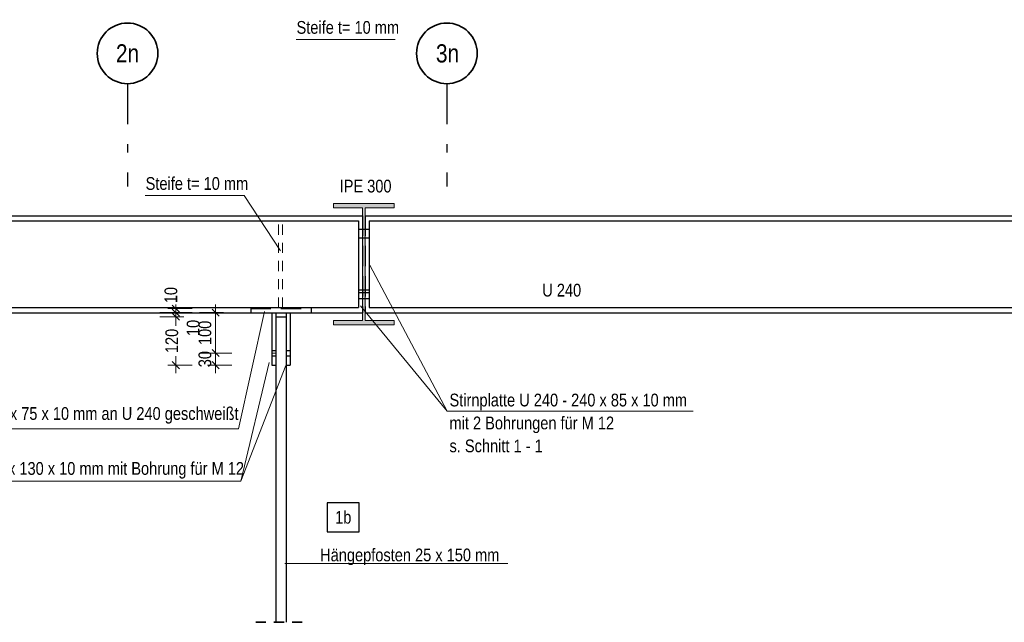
# Model space of a CAD drawing. Header units: millimetres. Extents: x 0 to 91, y -53.4 to 42.
# Tile 137 of 180: x 19 to 31.2, y 6.7 to 14.2. Entities that reach past the tile are written whole.
import ezdxf
from ezdxf.enums import TextEntityAlignment as Align

# ---------------------------------------------------------------- set-up
doc = ezdxf.new("R2010")
doc.units = ezdxf.units.MM
for name, pattern in [('DASHDOTX2', [2, 1, -0.5, 0, -0.5]), ('HIDDEN', [0.375, 0.25, -0.125]), ('HIDDENX2', [0.75, 0.5, -0.25])]:
    doc.linetypes.add(name, pattern=pattern)
for name, color, linetype, lineweight in [('Achsen', 7, 'Continuous', 20), ('Schraffuren', 7, 'Continuous', 20), ('Text', 7, 'Continuous', 20)]:
    doc.layers.add(name, color=color, linetype=linetype, lineweight=lineweight)
doc.styles.add('Arial Narrow', font='ARIALN.TTF')
doc.dimstyles.new('Arch_Strakon_dimstyle', dxfattribs={"dimtxt": 1, "dimasz": 1, "dimexe": 1.25, "dimexo": 0.0625, "dimgap": 1, "dimtad": 0, "dimdec": 5, "dimzin": 12, "dimdsep": 46, "dimtxsty": 'Arial Narrow', "dimblk": 'Arrowhead_Tick', "dimsah": 1, "dimcen": 0, "dimse1": 1, "dimse2": 1, "dimclrd": 6, "dimclrt": 2, "dimazin": 0, "dimtfac": 1, "dimtdec": 4, "dimtmove": 0, "dimatfit": 3, "dimldrblk": 'NONE', "dimfxl": 1, "dimtvp": 1, "dimtolj": 1, "dimtzin": 0, "dimlwd": 13, "dimarcsym": 2})

# ---------------------------------------------------------------- blocks, each defined once
blk = doc.blocks.new('Arrowhead_Tick')
at = {"color": 0, "linetype": 'Continuous', "lineweight": -2}
for p, q in [((0, 20), (0, -10)), ((-1, 0), (0, 0)), ((10, 0), (0, 0))]:
    blk.add_line(p, q, dxfattribs=at)
at = {"color": 2, "linetype": 'Continuous', "lineweight": 35}
blk.add_line((4.4, 4.4), (-4.4, -4.4), dxfattribs=at)
blk = doc.blocks.new('*D784')
at = {"color": 6, "linetype": 'Continuous', "lineweight": 13}
for p, q in [((20.918, 10.508), (20.918, 10.404)), ((20.918, 9.928), (20.918, 10.031))]:
    blk.add_line(p, q, dxfattribs=at)
at = {"layer": 'Defpoints', "color": 0}
for p in [(20.918, 10.518), (22.156, 10.518), (22.103, 9.918)]:
    blk.add_point(p, dxfattribs=at)
at = {"color": 6, "lineweight": 13, "xscale": 0.01, "yscale": 0.01, "zscale": 0.01}
for p, rotation in [((20.918, 10.518), 90), ((20.918, 9.918), 270)]:
    blk.add_blockref('Arrowhead_Tick', p, dxfattribs=dict(at, rotation=rotation))
at = {"color": 2, "lineweight": 35, "insert": (20.868, 10.218), "char_height": 0.1575, "attachment_point": 5, "rotation": 90, "style": 'Arial Narrow'}
blk.add_mtext('\\A1;120', dxfattribs=at)
blk = doc.blocks.new('_None')
blk = doc.blocks.new('*D785')
at = {"color": 6, "linetype": 'Continuous', "lineweight": 13}
for p, q in [((20.918, 10.578), (20.918, 10.588)), ((20.918, 10.518), (20.918, 10.568)), ((20.918, 10.508), (20.918, 10.498))]:
    blk.add_line(p, q, dxfattribs=at)
at = {"layer": 'Defpoints', "color": 0}
for p in [(20.918, 10.568), (22.103, 10.568), (22.156, 10.518)]:
    blk.add_point(p, dxfattribs=at)
at = {"color": 6, "lineweight": 13, "xscale": 0.01, "yscale": 0.01, "zscale": 0.01}
for p, rotation in [((20.918, 10.518), 90), ((20.918, 10.568), 270)]:
    blk.add_blockref('Arrowhead_Tick', p, dxfattribs=dict(at, rotation=rotation))
at = {"color": 2, "lineweight": 35, "insert": (21.132, 10.379), "char_height": 0.1575, "attachment_point": 5, "rotation": 90, "style": 'Arial Narrow'}
blk.add_mtext('\\A1;10', dxfattribs=at)
blk = doc.blocks.new('*D786')
at = {"color": 6, "linetype": 'Continuous', "lineweight": 13}
for p, q in [((20.918, 10.628), (20.918, 10.638)), ((20.918, 10.568), (20.918, 10.618)), ((20.918, 10.558), (20.918, 10.548))]:
    blk.add_line(p, q, dxfattribs=at)
at = {"layer": 'Defpoints', "color": 0}
for p in [(20.918, 10.618), (21.843, 10.618), (22.103, 10.568)]:
    blk.add_point(p, dxfattribs=at)
at = {"color": 6, "lineweight": 13, "xscale": 0.01, "yscale": 0.01, "zscale": 0.01}
for p, rotation in [((20.918, 10.568), 90), ((20.918, 10.618), 270)]:
    blk.add_blockref('Arrowhead_Tick', p, dxfattribs=dict(at, rotation=rotation))
at = {"color": 2, "lineweight": 35, "insert": (20.857, 10.785), "char_height": 0.1575, "attachment_point": 5, "rotation": 90, "style": 'Arial Narrow'}
blk.add_mtext('\\A1;10', dxfattribs=at)
blk = doc.blocks.new('*D787')
at = {"color": 6, "linetype": 'Continuous', "lineweight": 13}
blk.add_line((21.409, 9.928), (21.409, 10.058), dxfattribs=at)
at = {"layer": 'Defpoints', "color": 0}
for p in [(21.409, 10.068), (22.153, 10.068), (22.103, 9.918)]:
    blk.add_point(p, dxfattribs=at)
at = {"color": 6, "lineweight": 13, "xscale": 0.01, "yscale": 0.01, "zscale": 0.01}
for p, rotation in [((21.409, 10.068), 90), ((21.409, 9.918), 270)]:
    blk.add_blockref('Arrowhead_Tick', p, dxfattribs=dict(at, rotation=rotation))
at = {"color": 2, "lineweight": 35, "insert": (21.278, 9.993), "char_height": 0.1575, "attachment_point": 5, "rotation": 90, "style": 'Arial Narrow'}
blk.add_mtext('\\A1;30', dxfattribs=at)
blk = doc.blocks.new('*D788')
at = {"color": 6, "linetype": 'Continuous', "lineweight": 13}
blk.add_line((21.409, 10.078), (21.409, 10.558), dxfattribs=at)
at = {"layer": 'Defpoints', "color": 0}
for p in [(21.409, 10.568), (22.103, 10.568), (22.153, 10.068)]:
    blk.add_point(p, dxfattribs=at)
at = {"color": 6, "lineweight": 13, "xscale": 0.01, "yscale": 0.01, "zscale": 0.01}
for p, rotation in [((21.409, 10.568), 90), ((21.409, 10.068), 270)]:
    blk.add_blockref('Arrowhead_Tick', p, dxfattribs=dict(at, rotation=rotation))
at = {"color": 2, "lineweight": 35, "insert": (21.278, 10.318), "char_height": 0.1575, "attachment_point": 5, "rotation": 90, "style": 'Arial Narrow'}
blk.add_mtext('\\A1;100', dxfattribs=at)

msp = doc.modelspace()

# ---------------------------------------------------------------- hatches: boundary and pattern name
at = {"layer": 'Schraffuren', "lineweight": 13, "true_color": 0x4682b4}
msp.add_hatch(color=145, dxfattribs=at).paths.add_polyline_path([(22.8670882, 10.417526), (23.6170882, 10.417526), (23.6170882, 10.471026), (23.2598382, 10.471026), (23.2598382, 11.864026), (23.6170882, 11.864026), (23.6170882, 11.917526), (22.8670882, 11.917526), (22.8670882, 11.864026), (23.2243382, 11.864026), (23.2243382, 10.471026), (22.8670882, 10.471026)])

# ---------------------------------------------------------------- linework, layer by layer
at = {"color": 5, "linetype": 'Continuous', "lineweight": 18}
for p, q in [((23.6308678, 13.9484562), (22.4042575, 13.9484562)), ((21.7645205, 12.017752), (20.5379102, 12.017752)), ((21.7645205, 12.017752), (22.2111871, 11.3312795)), ((24.2731396, 9.3505107), (23.318392, 11.1559013)), ((24.2731396, 9.3505107), (23.1995186, 10.6506891)), ((21.6938572, 9.1317784), (22.0142773, 10.5825869)), ((22.1031214, 10.067526), (22.1531214, 10.067526)), ((21.7212282, 8.4828473), (22.0702119, 9.9521801)), ((21.7212282, 8.4828473), (22.2769098, 9.9150805)), ((24.2731396, 9.3505107), (27.3155121, 9.3505107)), ((17.5773137, 9.1317784), (21.6938572, 9.1317784)), ((21.7212282, 8.4828473), (17.4966633, 8.4828473)), ((25.0250116, 7.4646319), (22.2648819, 7.4646319))]:
    msp.add_line(p, q, dxfattribs=at)
at = {"color": 3, "linetype": 'Continuous', "lineweight": 25}
for p, q in [((13.5663349, 11.767526), (23.1763856, 11.767526)), ((13.5663349, 11.702526), (23.1763856, 11.702526)), ((23.1763856, 11.767526), (23.2243382, 11.767526)), ((23.1763856, 11.702526), (23.1763856, 10.632526)), ((23.2598382, 11.767526), (23.3077909, 11.767526)), ((23.3077909, 11.767526), (33.6765271, 11.767526)), ((23.3077909, 11.702526), (33.6765271, 11.702526)), ((23.3077909, 11.702526), (23.3077909, 10.632526)), ((13.5663349, 10.632526), (23.1763856, 10.632526)), ((23.3077909, 10.632526), (33.6765271, 10.632526)), ((13.5663349, 10.567526), (23.1763856, 10.567526)), ((22.1031214, 10.567526), (22.1031214, 9.917526)), ((22.1531214, 10.567526), (22.1531214, 9.917526)), ((22.1556214, 10.517526), (22.2806214, 10.517526)), ((22.1556214, 10.517526), (22.1556214, 6.7383544)), ((22.2806214, 10.517526), (22.2806214, 6.7383544)), ((22.2831214, 10.567526), (22.2831214, 9.917526)), ((22.3331214, 10.567526), (22.3331214, 9.917526)), ((23.1763856, 10.567526), (23.2243382, 10.567526)), ((23.2598382, 10.567526), (23.3077909, 10.567526)), ((23.3077909, 10.567526), (33.6765271, 10.567526)), ((22.1031214, 9.917526), (22.1531214, 9.917526)), ((22.2831214, 9.917526), (22.3331214, 9.917526))]:
    msp.add_line(p, q, dxfattribs=at)
at = {"color": 5, "linetype": 'HIDDEN', "lineweight": 18, "ltscale": 0.5}
for p, q in [((22.1884697, 10.632526), (22.1884697, 11.702526)), ((22.2384697, 10.632526), (22.2384697, 11.702526))]:
    msp.add_line(p, q, dxfattribs=at)
at = {"color": 3, "linetype": 'HIDDENX2', "lineweight": 25, "ltscale": 0.5}
for p, q in [((23.2243382, 11.767526), (23.2263856, 11.767526)), ((23.2263856, 11.767526), (23.2263856, 10.567526)), ((23.2577909, 11.767526), (23.2598382, 11.767526)), ((23.2577909, 11.767526), (23.2577909, 10.567526)), ((23.2263856, 11.5950253), (23.1763856, 11.595026)), ((23.2577909, 11.5950249), (23.2263856, 11.5950253)), ((23.3077909, 11.5950242), (23.2577909, 11.5950249)), ((23.2243382, 11.4900254), (23.1763856, 11.490026)), ((23.2598382, 11.4900249), (23.2243382, 11.4900254)), ((23.3077909, 11.4900242), (23.2598382, 11.4900249)), ((23.2243382, 10.8468032), (23.1763856, 10.8468026)), ((23.2598382, 10.8468037), (23.2243382, 10.8468032)), ((23.3077909, 10.8468043), (23.2598382, 10.8468037)), ((23.2243382, 10.8152931), (23.1763856, 10.8152909)), ((23.2243382, 10.8151903), (23.1763856, 10.8151901)), ((23.2243382, 10.7398038), (23.1763856, 10.7398044)), ((23.2577909, 10.8152946), (23.2243382, 10.8152931)), ((23.2598382, 10.8151905), (23.2243382, 10.8151903)), ((23.2598382, 10.7398033), (23.2243382, 10.7398038)), ((23.3077909, 10.8152968), (23.2577909, 10.8152946)), ((23.3077909, 10.8151907), (23.2598382, 10.8151905)), ((23.3077909, 10.7398026), (23.2598382, 10.7398033)), ((21.8431214, 10.617526), (22.5931214, 10.617526)), ((21.8431214, 10.617526), (21.8431214, 10.567526)), ((22.5931214, 10.617526), (22.5931214, 10.567526)), ((23.2243382, 10.567526), (23.2263856, 10.567526)), ((23.2577909, 10.567526), (23.2598382, 10.567526)), ((22.1031214, 10.100026), (22.1531214, 10.100026)), ((22.1031214, 10.035026), (22.1531214, 10.035026)), ((22.2831214, 10.100026), (22.3331214, 10.100026)), ((22.2831214, 10.035026), (22.3331214, 10.035026))]:
    msp.add_line(p, q, dxfattribs=at)
at = {"color": 2, "linetype": 'HIDDEN', "lineweight": 35, "ltscale": 0.5}
msp.add_line((21.9056214, 6.7383544), (22.5306214, 6.7383544), dxfattribs=at)
at = {"layer": 'Achsen', "color": 3, "linetype": 'DASHDOTX2', "lineweight": 25, "ltscale": 0.5}
for p, q in [((20.3198245, 13.4000608), (20.3198245, 12.1282962)), ((24.2698245, 13.4000608), (24.2698245, 12.1282962))]:
    msp.add_line(p, q, dxfattribs=at)
at = {"layer": 'Achsen', "color": 3, "linetype": 'Continuous', "lineweight": 25}
for p, q in [((23.1862192, 8.21664), (22.7877692, 8.21664)), ((22.7877692, 8.21664), (22.7877692, 7.85914)), ((23.1862192, 7.85914), (23.1862192, 8.21664)), ((22.7877692, 7.85914), (23.1862192, 7.85914))]:
    msp.add_line(p, q, dxfattribs=at)
at = {"layer": 'Achsen', "color": 2, "linetype": 'Continuous', "lineweight": 35}
for centre in [(20.3198245, 13.7750608), (24.2698245, 13.7750608)]:
    msp.add_circle(centre, 0.375, dxfattribs=at)
at = {"layer": 'Text', "color": 5, "linetype": 'Continuous', "lineweight": 18}
for p, q in [((22.8670882, 11.917526), (23.6170882, 11.917526)), ((22.8670882, 11.917526), (22.8670882, 11.864026)), ((22.8670882, 11.864026), (23.2243382, 11.864026)), ((23.2243382, 11.864026), (23.2243382, 10.471026)), ((23.2598382, 11.864026), (23.6170882, 11.864026)), ((23.2598382, 11.864026), (23.2598382, 10.471026)), ((23.6170882, 11.917526), (23.6170882, 11.864026)), ((22.8670882, 10.471026), (23.2243382, 10.471026)), ((22.8670882, 10.471026), (22.8670882, 10.417526)), ((22.8670882, 10.417526), (23.6170882, 10.417526)), ((23.2598382, 10.471026), (23.6170882, 10.471026)), ((23.6170882, 10.471026), (23.6170882, 10.417526))]:
    msp.add_line(p, q, dxfattribs=at)

# ---------------------------------------------------------------- texts
at = {"color": 2, "lineweight": 35, "style": 'Arial Narrow'}
for s, p in [('Steife t= 10 mm', (22.4103072, 14.0176576)), ('Steife t= 10 mm', (20.5439599, 12.0869535)), ('IPE 300', (22.9433111, 12.0548888)), ('U 240', (25.4495853, 10.7678832)), ('Stirnplatte U 240 - 240 x 85 x 10 mm', (24.3020656, 9.4086834)), ('Kopfplatte 150 x 75 x 10 mm an U 240 geschweißt', (17.6509145, 9.2421796)), ('mit 2 Bohrungen für M 12', (24.3020656, 9.1251834)), ('s. Schnitt 1 - 1', (24.3020656, 8.8416834)), ('2 x Lasche 150 x 130 x 10 mm mit Bohrung für M 12', (17.5683565, 8.5625878)), ('Hängepfosten 25 x 150 mm', (22.7025496, 7.4928685))]:
    msp.add_text(s, height=0.1575, dxfattribs=at).set_placement(p)
at = {"layer": 'Achsen', "color": 4, "lineweight": 50, "style": 'Arial Narrow'}
for s, p in [('2n', (20.3198245, 13.7750608)), ('3n', (24.2778245, 13.7750608))]:
    msp.add_text(s, height=0.225, dxfattribs=at).set_placement(p, align=Align.MIDDLE_CENTER)
at = {"layer": 'Achsen', "color": 2, "lineweight": 35, "style": 'Arial Narrow'}
msp.add_text('1b', height=0.1575, dxfattribs=at).set_placement((22.8877692, 7.95914))

# ---------------------------------------------------------------- dimensions: what is measured, and where the dimension line sits
at = {"lineweight": 35}
for base, p1, p2, text, override, picture, middle in [((20.9177326, 10.617526), (22.1031214, 10.567526), (21.8431214, 10.617526), '10', {"dimscale": 0.01, "dimtxt": 15.75, "dimasz": 1, "dimgap": 5, "dimtad": 0, "dimjust": 0, "dimtih": 0, "dimtoh": 0, "dimdec": 6, "dimdsep": 46, "dimtxsty": 'Arial Narrow', "dimclrd": 6, "dimclrt": 2, "dimtix": 0, "dimtofl": 255, "dimtmove": 2, "dimatfit": 2, "dimfxl": 0, "dimfxlon": 0, "dimtvp": 31.746032, "dimlwd": 13}, '*D786', (20.8567832, 10.7845001)), ((20.9177326, 10.517526), (22.1031214, 9.917526), (22.1556214, 10.517526), '120', {"dimscale": 0.01, "dimtxt": 15.75, "dimasz": 1, "dimgap": 5, "dimtad": 0, "dimjust": 0, "dimtih": 0, "dimtoh": 0, "dimdec": 6, "dimdsep": 46, "dimtxsty": 'Arial Narrow', "dimclrd": 6, "dimclrt": 2, "dimtix": 0, "dimtofl": 255, "dimtmove": 2, "dimatfit": 2, "dimfxl": 0, "dimfxlon": 0, "dimtvp": 31.746032, "dimlwd": 13}, '*D784', (20.8677326, 10.217526)), ((20.9177326, 10.567526), (22.1556214, 10.517526), (22.1031214, 10.567526), '10', {"dimscale": 0.01, "dimtxt": 15.75, "dimasz": 1, "dimgap": 5, "dimtad": 0, "dimjust": 0, "dimtih": 0, "dimtoh": 0, "dimdec": 6, "dimdsep": 46, "dimtxsty": 'Arial Narrow', "dimclrd": 6, "dimclrt": 2, "dimtix": 0, "dimtofl": 255, "dimtmove": 2, "dimatfit": 2, "dimfxl": 0, "dimfxlon": 0, "dimtvp": 31.746032, "dimlwd": 13}, '*D785', (21.1323805, 10.3794036)), ((21.408616, 10.567526), (22.1531214, 10.067526), (22.1031214, 10.567526), '100', {"dimscale": 0.01, "dimtxt": 15.75, "dimasz": 1, "dimgap": 5, "dimtad": 1, "dimjust": 0, "dimtih": 0, "dimtoh": 0, "dimdec": 6, "dimdsep": 46, "dimtxsty": 'Arial Narrow', "dimclrd": 6, "dimclrt": 2, "dimtix": 1, "dimtofl": 255, "dimtmove": 0, "dimatfit": 2, "dimfxl": 0, "dimfxlon": 0, "dimtvp": 31.746032, "dimlwd": 13}, '*D788', (21.408616, 10.317526)), ((21.408616, 10.067526), (22.1031214, 9.917526), (22.1531214, 10.067526), '30', {"dimscale": 0.01, "dimtxt": 15.75, "dimasz": 1, "dimgap": 5, "dimtad": 1, "dimjust": 0, "dimtih": 0, "dimtoh": 0, "dimdec": 6, "dimdsep": 46, "dimtxsty": 'Arial Narrow', "dimclrd": 6, "dimclrt": 2, "dimtix": 1, "dimtofl": 255, "dimtmove": 0, "dimatfit": 2, "dimfxl": 0, "dimfxlon": 0, "dimtvp": 31.746032, "dimlwd": 13}, '*D787', (21.408616, 9.992526))]:
    dim = msp.add_linear_dim(base=base, p1=p1, p2=p2, angle=90, text=text, dimstyle='Arch_Strakon_dimstyle', override=override, dxfattribs=at)
    dim.commit()
    dim.dimension.update_dxf_attribs({"geometry": picture, "text_midpoint": middle, "dimtype": 160})

doc.saveas('drawing.dxf')
